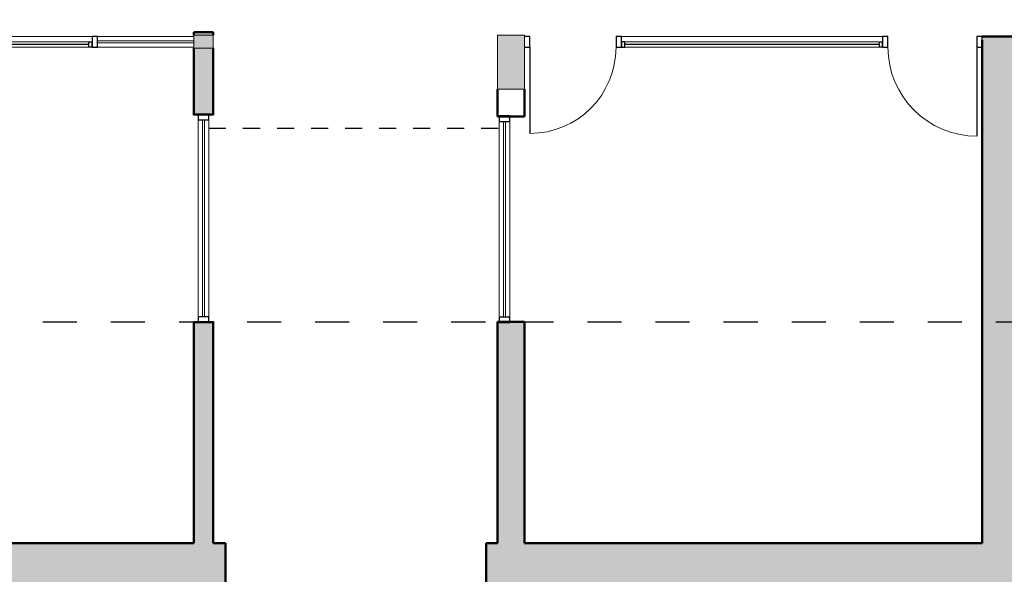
# Model space of a CAD drawing. Header units: metres. Extents: x -18231 to -17951, y 15132 to 15402.
# Tile 40 of 144: x -18128 to -18119, y 15189 to 15194. Entities that reach past the tile are written whole.
import ezdxf

# ---------------------------------------------------------------- set-up
doc = ezdxf.new("R2010")
doc.units = ezdxf.units.M
doc.linetypes.add('Trazo', pattern=[6.35, 3.175, -3.175])
doc.layers.get('0').update_dxf_attribs({"color": 1})
for name, color, linetype, lineweight in [('A-DOOR', 31, 'Continuous', 18), ('A-GLAZ', 151, 'Continuous', 18), ('A-GLAZ-CURT', 52, 'Continuous', 18), ('A-GLAZ-CWMG', 51, 'Continuous', 18), ('MUROS', 113, 'Continuous', 18), ('S-COLS', 52, 'Continuous', 18)]:
    doc.layers.add(name, color=color, linetype=linetype, lineweight=lineweight)
for name, color, linetype in [('COTAS', 1, 'Continuous'), ('HATCH', 251, 'Continuous'), ('PROYECTADAS', 2, 'Continuous'), ('TEXTOS', 1, 'Continuous')]:
    doc.layers.add(name, color=color, linetype=linetype)
doc.styles.add('Romans', font='arial.ttf', dxfattribs={"height": 0.2})
doc.dimstyles.get("Standard").update_dxf_attribs({"dimtxt": 0.2, "dimasz": 0.18, "dimexe": 0.18, "dimexo": 0.0625, "dimgap": 0.09, "dimtad": 0, "dimzin": 0, "dimdsep": 46, "dimtxsty": 'Romans', "dimblk": 'OBLIQUE', "dimcen": 0.09, "dimse1": 1, "dimse2": 1, "dimadec": 0, "dimazin": 0, "dimtfac": 1, "dimtofl": 0, "dimtmove": 2, "dimatfit": 2, "dimldrblk": 'OBLIQUE', "dimfxl": 1, "dimtolj": 1, "dimtzin": 0, "dimarcsym": 0})

# ---------------------------------------------------------------- blocks, each defined once
blk = doc.blocks.new('Pilar rectangular hormigón - 120 x 180 mm 3-185835-Nivel 0')
at = {"layer": 'S-COLS'}
blk.add_hatch(color=256, dxfattribs=at).paths.add_polyline_path([(-60, 90), (-60, -90), (60, -90), (60, 90)])
for p, q in [((60, 90), (-60, 90)), ((-60, 90), (-60, -90)), ((60, -90), (60, 90)), ((-60, -90), (60, -90))]:
    blk.add_line(p, q, dxfattribs=at)
blk = doc.blocks.new('Montante rectangular - Montante rectangular - 5 x 10 cm-250714-Nivel 0')
at = {"layer": 'A-GLAZ-CWMG', "lineweight": 25}
for p, q in [((-25, 50), (25, 50)), ((-25, -50), (-25, 50)), ((25, 50), (25, -50)), ((25, -50), (-25, -50))]:
    blk.add_line(p, q, dxfattribs=at)
blk = doc.blocks.new('Montante rectangular - Montante rectangular - 5 x 10 cm-398536-Nivel 0')
at = {"layer": 'A-GLAZ-CWMG'}
for p, q in [((-14378.2, 5765.8), (-12528.2, 5765.8)), ((-12528.2, 5665.8), (-14378.2, 5665.8))]:
    blk.add_line(p, q, dxfattribs=at)
blk = doc.blocks.new('Panel de sistema - Acristalado-270695-Nivel 0')
at = {"layer": 'A-GLAZ-CURT'}
for p, q in [((913.6, 10), (-913.6, 10)), ((-913.6, 10), (-913.6, -10)), ((913.6, -10), (913.6, 10)), ((-913.6, -10), (913.6, -10))]:
    blk.add_line(p, q, dxfattribs=at)
blk = doc.blocks.new('Montante rectangular - Montante rectangular - 5 x 10 cm-253576-Nivel 0')
at = {"layer": 'A-GLAZ-CWMG', "lineweight": 25}
for p, q in [((-25, 50), (25, 50)), ((-25, -50), (-25, 50)), ((25, 50), (25, -50)), ((25, -50), (-25, -50))]:
    blk.add_line(p, q, dxfattribs=at)
blk = doc.blocks.new('Montante rectangular - Montante rectangular - 5 x 10 cm-270631-Nivel 0')
at = {"layer": 'A-GLAZ-CWMG'}
for p, q in [((-15463.2, 6440.8), (-15463.2, 8268.1)), ((-15363.2, 8268.1), (-15363.2, 6440.8))]:
    blk.add_line(p, q, dxfattribs=at)
blk = doc.blocks.new('Ventana de muro cortina con proyectable simple - Ventana de muro cortina con proyectable simple-398541-Nivel 0')
at = {"layer": 'A-GLAZ', "lineweight": 25}
for p, q in [((-925, 25), (-925, 75)), ((-925, 75), (-895, 75)), ((-925, 75), (-925, 25)), ((-895, 25), (-925, 25)), ((-895, 75), (-895, 25)), ((-895, 49.6), (895, 49.6)), ((895, 75), (895, 25)), ((925, 75), (895, 75)), ((895, 25), (925, 25)), ((925, 25), (925, 75)), ((925, 25), (925, 75))]:
    blk.add_line(p, q, dxfattribs=at)
at = {"layer": 'A-GLAZ'}
for p, q in [((895, 75), (-895, 75)), ((-895, 25), (895, 25))]:
    blk.add_line(p, q, dxfattribs=at)
blk = doc.blocks.new('Pilar rectangular hormigón - 250 x 500 mm 4-272616-Nivel 0')
at = {"layer": 'S-COLS'}
blk.add_hatch(color=256, dxfattribs=at).paths.add_polyline_path([(125, -250), (125, 250), (-125, 250), (-125, -250)])
for p, q in [((125, 250), (-125, 250)), ((-125, 250), (-125, -250)), ((125, -250), (125, 250)), ((-125, -250), (125, -250))]:
    blk.add_line(p, q, dxfattribs=at)
blk = doc.blocks.new('Puerta de cristal abatible en muro cortina - Puerta de cristal abatible en muro cortina-400628-Nivel 0')
at = {"layer": 'A-DOOR', "lineweight": 25}
blk.add_line((412.5, -51), (412.5, -876), dxfattribs=at)
at = {"layer": 'A-DOOR'}
blk.add_arc((412.5, -51), 825, 180, 270, dxfattribs=at)
blk = doc.blocks.new('Ventana de muro cortina con proyectable simple - Ventana de muro cortina con proyectable simple-400630-Nivel 0')
at = {"layer": 'A-GLAZ', "lineweight": 25}
for p, q in [((-1212.5, 25), (-1212.5, 75)), ((-1212.5, 75), (-1182.5, 75)), ((-1212.5, 75), (-1212.5, 25)), ((-1182.5, 25), (-1212.5, 25)), ((-1182.5, 75), (-1182.5, 25)), ((-1182.5, 49.6), (1182.5, 49.6)), ((1182.5, 75), (1182.5, 25)), ((1212.5, 75), (1182.5, 75)), ((1182.5, 25), (1212.5, 25)), ((1212.5, 25), (1212.5, 75)), ((1212.5, 25), (1212.5, 75))]:
    blk.add_line(p, q, dxfattribs=at)
at = {"layer": 'A-GLAZ'}
for p, q in [((1182.5, 75), (-1182.5, 75)), ((-1182.5, 25), (1182.5, 25))]:
    blk.add_line(p, q, dxfattribs=at)
blk = doc.blocks.new('Montante rectangular - Montante rectangular - 5 x 10 cm-400627-Nivel 0')
at = {"layer": 'A-GLAZ-CWMG'}
for p, q in [((-21718.2, 5765.8), (-19293.2, 5765.8)), ((-19293.2, 5665.8), (-21718.2, 5665.8))]:
    blk.add_line(p, q, dxfattribs=at)
blk = doc.blocks.new('Ventana de muro cortina con proyectable simple - Ventana de muro cortina con proyectable simple-400631-Nivel 0')
at = {"layer": 'A-GLAZ', "lineweight": 25}
for p, q in [((-1212.5, 25), (-1212.5, 75)), ((-1212.5, 75), (-1182.5, 75)), ((-1212.5, 75), (-1212.5, 25)), ((-1182.5, 25), (-1212.5, 25)), ((-1182.5, 75), (-1182.5, 25)), ((-1182.5, 49.6), (1182.5, 49.6)), ((1182.5, 75), (1182.5, 25)), ((1212.5, 75), (1182.5, 75)), ((1182.5, 25), (1212.5, 25)), ((1212.5, 25), (1212.5, 75)), ((1212.5, 25), (1212.5, 75))]:
    blk.add_line(p, q, dxfattribs=at)
at = {"layer": 'A-GLAZ'}
for p, q in [((1182.5, 75), (-1182.5, 75)), ((-1182.5, 25), (1182.5, 25))]:
    blk.add_line(p, q, dxfattribs=at)
blk = doc.blocks.new('Panel de sistema - Acristalado-274744-Nivel 0')
at = {"layer": 'A-GLAZ-CURT'}
for p, q in [((908, 10), (-908, 10)), ((-908, 10), (-908, -10)), ((908, -10), (908, 10)), ((-908, -10), (908, -10))]:
    blk.add_line(p, q, dxfattribs=at)
blk = doc.blocks.new('Montante rectangular - Montante rectangular - 5 x 10 cm-274590-Nivel 0')
at = {"layer": 'A-GLAZ-CWMG'}
for p, q in [((-18258.2, 6454.7), (-18258.2, 8270.8)), ((-18158.2, 8270.8), (-18158.2, 6454.7))]:
    blk.add_line(p, q, dxfattribs=at)
blk = doc.blocks.new('Montante rectangular - Montante rectangular - 5 x 10 cm-274743-Nivel 0')
at = {"layer": 'A-GLAZ-CWMG', "lineweight": 25}
for p, q in [((-25, 50), (25, 50)), ((-25, -50), (-25, 50)), ((25, 50), (25, -50)), ((25, -50), (-25, -50))]:
    blk.add_line(p, q, dxfattribs=at)
blk = doc.blocks.new('Puerta de cristal abatible en muro cortina - Puerta de cristal abatible en muro cortina-400619-Nivel 0')
at = {"layer": 'A-DOOR', "lineweight": 25}
blk.add_line((400, 51), (400, 851), dxfattribs=at)
at = {"layer": 'A-DOOR'}
blk.add_arc((400, 51), 800, 90, 180, dxfattribs=at)
blk = doc.blocks.new('Montante rectangular - Montante rectangular - 5 x 10 cm-400494-Nivel 0')
at = {"layer": 'A-GLAZ-CWMG', "lineweight": 25}
for p, q in [((-50, 50), (0, 50)), ((-50, -50), (-50, 50)), ((0, -50), (-50, -50))]:
    blk.add_line(p, q, dxfattribs=at)
blk = doc.blocks.new('Montante rectangular - Montante rectangular - 5 x 10 cm-400600-Nivel 0')
at = {"layer": 'A-GLAZ-CWMG', "lineweight": 25}
for p, q in [((-50, 50), (-50, -50)), ((0, 50), (-50, 50)), ((0, -50), (0, 50)), ((-50, -50), (0, -50))]:
    blk.add_line(p, q, dxfattribs=at)
blk = doc.blocks.new('Montante rectangular - Montante rectangular - 5 x 10 cm-400617-Nivel 0')
at = {"layer": 'A-GLAZ-CWMG', "lineweight": 25}
for p, q in [((-50, 50), (-50, -50)), ((0, 50), (-50, 50)), ((0, -50), (0, 50)), ((-50, -50), (0, -50))]:
    blk.add_line(p, q, dxfattribs=at)
blk = doc.blocks.new('Montante rectangular - Montante rectangular - 5 x 10 cm-V17-Nivel 0')
at = {"layer": 'A-GLAZ-CWMG', "lineweight": 25}
for p, q in [((-25, 50), (25, 50)), ((-25, -50), (-25, 50)), ((25, 50), (25, -50)), ((25, -50), (-25, -50))]:
    blk.add_line(p, q, dxfattribs=at)
blk = doc.blocks.new('_Oblique')
at = {"color": 0, "linetype": 'ByBlock', "lineweight": -2}
blk.add_line((-0.5, -0.5), (0.5, 0.5), dxfattribs=at)
blk = doc.blocks.new('*D1161')
at = {"layer": 'COTAS', "color": 0, "lineweight": -2, "transparency": 16777216}
for p, q in [((-18118.5335, 15180.3917), (-18118.9442, 15180.3917)), ((-18118.7388, 15180.3917), (-18118.5524, 15179.7704)), ((-18118.5524, 15179.7704), (-18118.3724, 15179.7704))]:
    blk.add_line(p, q, dxfattribs=at)
at = {"layer": 'Defpoints', "color": 0, "transparency": 16777216}
for p in [(-18118.9442, 15207.4414), (-18118.5335, 15207.3769), (-18118.9442, 15180.3917)]:
    blk.add_point(p, dxfattribs=at)
at = {"layer": 'COTAS', "color": 0, "lineweight": -2, "transparency": 16777216, "xscale": 0.18, "yscale": 0.18, "zscale": 0.18, "rotation": 180}
blk.add_blockref('_Oblique', (-18118.9442, 15180.3917), dxfattribs=at)
at = {"layer": 'COTAS', "color": 0, "lineweight": -2, "transparency": 16777216, "xscale": 0.18, "yscale": 0.18, "zscale": 0.18}
blk.add_blockref('_Oblique', (-18118.5335, 15180.3917), dxfattribs=at)
at = {"layer": 'COTAS', "color": 0, "transparency": 16777216, "insert": (-18118.042, 15179.7704), "char_height": 0.2, "attachment_point": 5, "style": 'Romans'}
blk.add_mtext('\\A1;0.41', dxfattribs=at)
blk = doc.blocks.new('*D1162')
at = {"layer": 'COTAS', "color": 0, "lineweight": -2, "transparency": 16777216}
for p, q in [((-18120.9734, 15180.3917), (-18120.3103, 15180.3917)), ((-18118.9442, 15180.3917), (-18119.6074, 15180.3917))]:
    blk.add_line(p, q, dxfattribs=at)
at = {"layer": 'Defpoints', "color": 0, "transparency": 16777216}
for p in [(-18120.9734, 15207.4414), (-18118.9442, 15207.4414), (-18120.9734, 15180.3917)]:
    blk.add_point(p, dxfattribs=at)
at = {"layer": 'COTAS', "color": 0, "lineweight": -2, "transparency": 16777216, "xscale": 0.18, "yscale": 0.18, "zscale": 0.18, "rotation": 180}
blk.add_blockref('_Oblique', (-18120.9734, 15180.3917), dxfattribs=at)
at = {"layer": 'COTAS', "color": 0, "lineweight": -2, "transparency": 16777216, "xscale": 0.18, "yscale": 0.18, "zscale": 0.18}
blk.add_blockref('_Oblique', (-18118.9442, 15180.3917), dxfattribs=at)
at = {"layer": 'COTAS', "color": 0, "transparency": 16777216, "insert": (-18119.9588, 15180.3917), "char_height": 0.2, "attachment_point": 5, "style": 'Romans'}
blk.add_mtext('\\A1;2.03', dxfattribs=at)
blk = doc.blocks.new('*D1163')
at = {"layer": 'COTAS', "color": 0, "lineweight": -2, "transparency": 16777216}
for p, q in [((-18123.6556, 15180.3917), (-18122.6662, 15180.3917)), ((-18120.9734, 15180.3917), (-18121.9629, 15180.3917))]:
    blk.add_line(p, q, dxfattribs=at)
at = {"layer": 'Defpoints', "color": 0, "transparency": 16777216}
for p in [(-18123.6556, 15207.4414), (-18120.9734, 15207.4414), (-18123.6556, 15180.3917)]:
    blk.add_point(p, dxfattribs=at)
at = {"layer": 'COTAS', "color": 0, "lineweight": -2, "transparency": 16777216, "xscale": 0.18, "yscale": 0.18, "zscale": 0.18, "rotation": 180}
blk.add_blockref('_Oblique', (-18123.6556, 15180.3917), dxfattribs=at)
at = {"layer": 'COTAS', "color": 0, "lineweight": -2, "transparency": 16777216, "xscale": 0.18, "yscale": 0.18, "zscale": 0.18}
blk.add_blockref('_Oblique', (-18120.9734, 15180.3917), dxfattribs=at)
at = {"layer": 'COTAS', "color": 0, "transparency": 16777216, "insert": (-18122.3145, 15180.3917), "char_height": 0.2, "attachment_point": 5, "style": 'Romans'}
blk.add_mtext('\\A1;2.68', dxfattribs=at)
blk = doc.blocks.new('*D1164')
at = {"layer": 'COTAS', "color": 0, "lineweight": -2, "transparency": 16777216}
for p, q in [((-18125.2933, 15180.3917), (-18124.8144, 15180.3917)), ((-18123.6556, 15180.3917), (-18124.1345, 15180.3917))]:
    blk.add_line(p, q, dxfattribs=at)
at = {"layer": 'Defpoints', "color": 0, "transparency": 16777216}
for p in [(-18125.2933, 15207.4414), (-18123.6556, 15207.4414), (-18125.2933, 15180.3917)]:
    blk.add_point(p, dxfattribs=at)
at = {"layer": 'COTAS', "color": 0, "lineweight": -2, "transparency": 16777216, "xscale": 0.18, "yscale": 0.18, "zscale": 0.18, "rotation": 180}
blk.add_blockref('_Oblique', (-18125.2933, 15180.3917), dxfattribs=at)
at = {"layer": 'COTAS', "color": 0, "lineweight": -2, "transparency": 16777216, "xscale": 0.18, "yscale": 0.18, "zscale": 0.18}
blk.add_blockref('_Oblique', (-18123.6556, 15180.3917), dxfattribs=at)
at = {"layer": 'COTAS', "color": 0, "transparency": 16777216, "insert": (-18124.4745, 15180.3917), "char_height": 0.2, "attachment_point": 5, "style": 'Romans'}
blk.add_mtext('\\A1;1.64', dxfattribs=at)
blk = doc.blocks.new('*D1165')
at = {"layer": 'COTAS', "color": 0, "lineweight": -2, "transparency": 16777216}
for p, q in [((-18128.5177, 15180.3917), (-18127.2542, 15180.3917)), ((-18125.2933, 15180.3917), (-18126.5568, 15180.3917))]:
    blk.add_line(p, q, dxfattribs=at)
at = {"layer": 'Defpoints', "color": 0, "transparency": 16777216}
for p in [(-18128.5177, 15207.4491), (-18125.2933, 15207.4414), (-18128.5177, 15180.3917)]:
    blk.add_point(p, dxfattribs=at)
at = {"layer": 'COTAS', "color": 0, "lineweight": -2, "transparency": 16777216, "xscale": 0.18, "yscale": 0.18, "zscale": 0.18, "rotation": 180}
blk.add_blockref('_Oblique', (-18128.5177, 15180.3917), dxfattribs=at)
at = {"layer": 'COTAS', "color": 0, "lineweight": -2, "transparency": 16777216, "xscale": 0.18, "yscale": 0.18, "zscale": 0.18}
blk.add_blockref('_Oblique', (-18125.2933, 15180.3917), dxfattribs=at)
at = {"layer": 'COTAS', "color": 0, "transparency": 16777216, "insert": (-18126.9055, 15180.3917), "char_height": 0.2, "attachment_point": 5, "style": 'Romans'}
blk.add_mtext('\\A1;3.22', dxfattribs=at)
blk = doc.blocks.new('*D1190')
at = {"layer": 'COTAS', "color": 0, "lineweight": -2, "transparency": 16777216}
for p, q in [((-18118.5424, 15179.3917), (-18118.9442, 15179.3917)), ((-18118.7433, 15179.3917), (-18118.5569, 15178.7704)), ((-18118.5569, 15178.7704), (-18118.3769, 15178.7704))]:
    blk.add_line(p, q, dxfattribs=at)
at = {"layer": 'Defpoints', "color": 0, "transparency": 16777216}
for p in [(-18118.9442, 15202.1305), (-18118.5424, 15202.1305), (-18118.9442, 15179.3917)]:
    blk.add_point(p, dxfattribs=at)
at = {"layer": 'COTAS', "color": 0, "lineweight": -2, "transparency": 16777216, "xscale": 0.18, "yscale": 0.18, "zscale": 0.18, "rotation": 180}
blk.add_blockref('_Oblique', (-18118.9442, 15179.3917), dxfattribs=at)
at = {"layer": 'COTAS', "color": 0, "lineweight": -2, "transparency": 16777216, "xscale": 0.18, "yscale": 0.18, "zscale": 0.18}
blk.add_blockref('_Oblique', (-18118.5424, 15179.3917), dxfattribs=at)
at = {"layer": 'COTAS', "color": 0, "transparency": 16777216, "insert": (-18118.0275, 15178.7704), "char_height": 0.2, "attachment_point": 5, "style": 'Romans'}
blk.add_mtext('\\A1;0.40', dxfattribs=at)
blk = doc.blocks.new('*D1191')
at = {"layer": 'COTAS', "color": 0, "lineweight": -2, "transparency": 16777216}
for p, q in [((-18122.9022, 15179.3917), (-18121.2728, 15179.3917)), ((-18118.9442, 15179.3917), (-18120.5736, 15179.3917))]:
    blk.add_line(p, q, dxfattribs=at)
at = {"layer": 'Defpoints', "color": 0, "transparency": 16777216}
for p in [(-18122.9022, 15202.1328), (-18118.9442, 15202.1305), (-18122.9022, 15179.3917)]:
    blk.add_point(p, dxfattribs=at)
at = {"layer": 'COTAS', "color": 0, "lineweight": -2, "transparency": 16777216, "xscale": 0.18, "yscale": 0.18, "zscale": 0.18, "rotation": 180}
blk.add_blockref('_Oblique', (-18122.9022, 15179.3917), dxfattribs=at)
at = {"layer": 'COTAS', "color": 0, "lineweight": -2, "transparency": 16777216, "xscale": 0.18, "yscale": 0.18, "zscale": 0.18}
blk.add_blockref('_Oblique', (-18118.9442, 15179.3917), dxfattribs=at)
at = {"layer": 'COTAS', "color": 0, "transparency": 16777216, "insert": (-18120.9232, 15179.3917), "char_height": 0.2, "attachment_point": 5, "style": 'Romans'}
blk.add_mtext('\\A1;3.96', dxfattribs=at)
blk = doc.blocks.new('*D1192')
at = {"layer": 'COTAS', "color": 0, "lineweight": -2, "transparency": 16777216}
for p, q in [((-18122.9022, 15179.3917), (-18123.1533, 15179.3917)), ((-18123.0278, 15179.3917), (-18122.8414, 15178.7704)), ((-18122.8414, 15178.7704), (-18122.6614, 15178.7704))]:
    blk.add_line(p, q, dxfattribs=at)
at = {"layer": 'Defpoints', "color": 0, "transparency": 16777216}
for p in [(-18123.1533, 15202.1328), (-18122.9022, 15202.1328), (-18123.1533, 15179.3917)]:
    blk.add_point(p, dxfattribs=at)
at = {"layer": 'COTAS', "color": 0, "lineweight": -2, "transparency": 16777216, "xscale": 0.18, "yscale": 0.18, "zscale": 0.18, "rotation": 180}
blk.add_blockref('_Oblique', (-18123.1533, 15179.3917), dxfattribs=at)
at = {"layer": 'COTAS', "color": 0, "lineweight": -2, "transparency": 16777216, "xscale": 0.18, "yscale": 0.18, "zscale": 0.18}
blk.add_blockref('_Oblique', (-18122.9022, 15179.3917), dxfattribs=at)
at = {"layer": 'COTAS', "color": 0, "transparency": 16777216, "insert": (-18122.3109, 15178.7704), "char_height": 0.2, "attachment_point": 5, "style": 'Romans'}
blk.add_mtext('\\A1;0.25', dxfattribs=at)
blk = doc.blocks.new('*D1193')
at = {"layer": 'COTAS', "color": 0, "lineweight": -2, "transparency": 16777216}
for p, q in [((-18127.8145, 15179.3917), (-18125.8376, 15179.3917)), ((-18123.1533, 15179.3917), (-18125.1302, 15179.3917))]:
    blk.add_line(p, q, dxfattribs=at)
at = {"layer": 'Defpoints', "color": 0, "transparency": 16777216}
for p in [(-18127.8145, 15202.1305), (-18123.1533, 15202.1328), (-18127.8145, 15179.3917)]:
    blk.add_point(p, dxfattribs=at)
at = {"layer": 'COTAS', "color": 0, "lineweight": -2, "transparency": 16777216, "xscale": 0.18, "yscale": 0.18, "zscale": 0.18, "rotation": 180}
blk.add_blockref('_Oblique', (-18127.8145, 15179.3917), dxfattribs=at)
at = {"layer": 'COTAS', "color": 0, "lineweight": -2, "transparency": 16777216, "xscale": 0.18, "yscale": 0.18, "zscale": 0.18}
blk.add_blockref('_Oblique', (-18123.1533, 15179.3917), dxfattribs=at)
at = {"layer": 'COTAS', "color": 0, "transparency": 16777216, "insert": (-18125.4839, 15179.3917), "char_height": 0.2, "attachment_point": 5, "style": 'Romans'}
blk.add_mtext('\\A1;4.66', dxfattribs=at)
blk = doc.blocks.new('*D1194')
at = {"layer": 'COTAS', "color": 0, "lineweight": -2, "transparency": 16777216}
for p, q in [((-18127.8145, 15179.3917), (-18128.0656, 15179.3917)), ((-18127.9401, 15179.3917), (-18127.7537, 15178.7704)), ((-18127.7537, 15178.7704), (-18127.5737, 15178.7704))]:
    blk.add_line(p, q, dxfattribs=at)
at = {"layer": 'Defpoints', "color": 0, "transparency": 16777216}
for p in [(-18128.0656, 15202.1305), (-18127.8145, 15202.1305), (-18128.0656, 15179.3917)]:
    blk.add_point(p, dxfattribs=at)
at = {"layer": 'COTAS', "color": 0, "lineweight": -2, "transparency": 16777216, "xscale": 0.18, "yscale": 0.18, "zscale": 0.18, "rotation": 180}
blk.add_blockref('_Oblique', (-18128.0656, 15179.3917), dxfattribs=at)
at = {"layer": 'COTAS', "color": 0, "lineweight": -2, "transparency": 16777216, "xscale": 0.18, "yscale": 0.18, "zscale": 0.18}
blk.add_blockref('_Oblique', (-18127.8145, 15179.3917), dxfattribs=at)
at = {"layer": 'COTAS', "color": 0, "transparency": 16777216, "insert": (-18127.2232, 15178.7704), "char_height": 0.2, "attachment_point": 5, "style": 'Romans'}
blk.add_mtext('\\A1;0.25', dxfattribs=at)
blk = doc.blocks.new('*D1255')
at = {"layer": 'COTAS', "color": 0, "lineweight": -2, "transparency": 16777216}
for p, q in [((-18190.0183, 15195.8381), (-18190.0183, 15195.1871)), ((-18190.0183, 15193.834), (-18190.0183, 15194.4849))]:
    blk.add_line(p, q, dxfattribs=at)
at = {"layer": 'Defpoints', "color": 0, "transparency": 16777216}
for p in [(-18110.9169, 15195.8381), (-18190.0183, 15193.834), (-18110.9169, 15193.834)]:
    blk.add_point(p, dxfattribs=at)
at = {"layer": 'COTAS', "color": 0, "lineweight": -2, "transparency": 16777216, "xscale": 0.18, "yscale": 0.18, "zscale": 0.18}
for p, rotation in [((-18190.0183, 15195.8381), 90), ((-18190.0183, 15193.834), 270)]:
    blk.add_blockref('_Oblique', p, dxfattribs=dict(at, rotation=rotation))
at = {"layer": 'COTAS', "color": 0, "transparency": 16777216, "insert": (-18190.0183, 15194.836), "char_height": 0.2, "attachment_point": 5, "rotation": 90, "style": 'Romans'}
blk.add_mtext('\\A1;2.00', dxfattribs=at)
blk = doc.blocks.new('*D1256')
at = {"layer": 'COTAS', "color": 0, "lineweight": -2, "transparency": 16777216}
for p, q in [((-18190.4354, 15193.8687), (-18190.4354, 15194.0487)), ((-18190.0183, 15193.7435), (-18190.4354, 15193.8687)), ((-18190.0183, 15193.834), (-18190.0183, 15193.6531))]:
    blk.add_line(p, q, dxfattribs=at)
at = {"layer": 'Defpoints', "color": 0, "transparency": 16777216}
for p in [(-18110.9169, 15193.834), (-18190.0183, 15193.6531), (-18110.9169, 15193.6531)]:
    blk.add_point(p, dxfattribs=at)
at = {"layer": 'COTAS', "color": 0, "lineweight": -2, "transparency": 16777216, "xscale": 0.18, "yscale": 0.18, "zscale": 0.18}
for p, rotation in [((-18190.0183, 15193.834), 90), ((-18190.0183, 15193.6531), 270)]:
    blk.add_blockref('_Oblique', p, dxfattribs=dict(at, rotation=rotation))
at = {"layer": 'COTAS', "color": 0, "transparency": 16777216, "insert": (-18190.4354, 15194.3986), "char_height": 0.2, "attachment_point": 5, "rotation": 90, "style": 'Romans'}
blk.add_mtext('\\A1;0.18', dxfattribs=at)
blk = doc.blocks.new('*D1257')
at = {"layer": 'COTAS', "color": 0, "lineweight": -2, "transparency": 16777216}
for p, q in [((-18190.0183, 15193.6531), (-18190.0183, 15190.9672)), ((-18190.0183, 15187.5806), (-18190.0183, 15190.2666))]:
    blk.add_line(p, q, dxfattribs=at)
at = {"layer": 'Defpoints', "color": 0, "transparency": 16777216}
for p in [(-18110.9169, 15193.6531), (-18190.0183, 15187.5806), (-18110.9169, 15187.5806)]:
    blk.add_point(p, dxfattribs=at)
at = {"layer": 'COTAS', "color": 0, "lineweight": -2, "transparency": 16777216, "xscale": 0.18, "yscale": 0.18, "zscale": 0.18}
for p, rotation in [((-18190.0183, 15193.6531), 90), ((-18190.0183, 15187.5806), 270)]:
    blk.add_blockref('_Oblique', p, dxfattribs=dict(at, rotation=rotation))
at = {"layer": 'COTAS', "color": 0, "transparency": 16777216, "insert": (-18190.0183, 15190.6169), "char_height": 0.2, "attachment_point": 5, "rotation": 90, "style": 'Romans'}
blk.add_mtext('\\A1;6.07', dxfattribs=at)
blk = doc.blocks.new('*D1297')
at = {"layer": 'COTAS', "color": 0, "lineweight": -2, "transparency": 16777216}
for p, q in [((-18189.0183, 15209.1987), (-18189.0183, 15198.3287)), ((-18189.0183, 15186.6011), (-18189.0183, 15197.4711))]:
    blk.add_line(p, q, dxfattribs=at)
at = {"layer": 'Defpoints', "color": 0, "transparency": 16777216}
for p in [(-18189.0183, 15209.1987), (-18114.3539, 15209.1987), (-18114.3539, 15186.6011)]:
    blk.add_point(p, dxfattribs=at)
at = {"layer": 'COTAS', "color": 0, "lineweight": -2, "transparency": 16777216, "xscale": 0.18, "yscale": 0.18, "zscale": 0.18}
for p, rotation in [((-18189.0183, 15209.1987), 90), ((-18189.0183, 15186.6011), 270)]:
    blk.add_blockref('_Oblique', p, dxfattribs=dict(at, rotation=rotation))
at = {"layer": 'COTAS', "color": 0, "transparency": 16777216, "insert": (-18189.0183, 15197.8999), "char_height": 0.2, "attachment_point": 5, "rotation": 90, "style": 'Romans'}
blk.add_mtext('\\A1;22.60', dxfattribs=at)

msp = doc.modelspace()

# ---------------------------------------------------------------- hatches: boundary and pattern name
at = {"layer": 'HATCH'}
h = msp.add_hatch(color=256, dxfattribs=at)
h.dxf.hatch_style = 1
h.paths.add_polyline_path([(-18138.6427, 15188.7107), (-18138.2695, 15188.7107), (-18138.2318, 15188.7107), (-18137.3135, 15188.7107), (-18137.0322, 15188.7107), (-18134.4044, 15188.7107), (-18134.4044, 15186.5538), (-18134.2236, 15186.5538), (-18134.2236, 15188.7107), (-18130.115, 15188.7107), (-18130.115, 15186.5538), (-18129.9341, 15186.5538), (-18129.9341, 15188.7107), (-18126.2574, 15188.7107), (-18126.2574, 15188.7157), (-18126.157, 15188.7157), (-18126.0021, 15188.7107), (-18126.0021, 15189.1125), (-18126.1168, 15189.1125), (-18126.1168, 15191.1747), (-18126.2976, 15191.1747), (-18126.2976, 15189.1125), (-18129.9341, 15189.1125), (-18129.9341, 15193.7285), (-18130.115, 15193.7285), (-18130.115, 15189.1125), (-18134.2236, 15189.1125), (-18134.2236, 15192.8979, -0.045737), (-18134.3788, 15192.8836), (-18134.3788, 15193.671), (-18134.4044, 15193.671), (-18134.4044, 15189.1125), (-18138.2218, 15189.1125), (-18138.2218, 15191.1747), (-18138.5231, 15191.1747), (-18138.5231, 15189.1125), (-18138.6427, 15189.1125)])
h.paths.add_polyline_path([(-18129.9743, 15186.9025), (-18129.9743, 15186.7217), (-18130.0748, 15186.7217), (-18130.0748, 15186.9025)], flags=16)
h.paths.add_polyline_path([(-18134.2638, 15186.9025), (-18134.2638, 15186.7217), (-18134.3642, 15186.7217), (-18134.3642, 15186.9025)], flags=16)
h.paths.add_polyline_path([(-18138.6336, 15186.6011), (-18138.2318, 15186.6011), (-18138.2318, 15186.7217), (-18138.3323, 15186.7217), (-18138.3323, 15186.9025), (-18138.6336, 15186.9025)], flags=17)
h.paths.add_polyline_path([(-18138.5231, 15193.1107), (-18138.2218, 15193.1107), (-18138.2218, 15193.6682), (-18138.4026, 15193.6682), (-18138.4026, 15193.7888), (-18138.2268, 15193.7888), (-18138.2268, 15193.839), (-18138.5231, 15193.839)])
h = msp.add_hatch(color=256, dxfattribs=at)
h.dxf.hatch_style = 1
h.paths.add_polyline_path([(-18126.2976, 15193.1107), (-18126.1168, 15193.1107), (-18126.1168, 15193.7285), (-18126.2976, 15193.7285)])
h.paths.add_polyline_path([(-18126.2976, 15193.849), (-18126.1168, 15193.849), (-18126.1168, 15193.8792), (-18126.2976, 15193.8792)])
h = msp.add_hatch(color=256, dxfattribs=at)
h.dxf.hatch_style = 1
h.paths.add_polyline_path([(-18118.9442, 15186.4512), (-18118.5424, 15186.4512), (-18118.5424, 15187.7212), (-18117.2164, 15187.7212), (-18117.2164, 15187.5459), (-18117.1159, 15187.5459), (-18117.1159, 15187.9601), (-18117.2164, 15187.9601), (-18117.2164, 15187.8217), (-18118.5424, 15187.8217), (-18118.5424, 15188.7258), (-18117.2164, 15188.7258), (-18117.2164, 15188.5629), (-18117.1159, 15188.5629), (-18117.1159, 15188.9802), (-18117.2164, 15188.9802), (-18117.2164, 15188.8262), (-18118.5424, 15188.8262), (-18118.5424, 15189.7303), (-18117.2164, 15189.7303), (-18117.2164, 15189.583), (-18117.1159, 15189.583), (-18117.1159, 15190.8775), (-18117.2164, 15190.8775), (-18117.2164, 15189.8308), (-18118.5424, 15189.8308), (-18118.5424, 15191.5536), (-18117.2164, 15191.5536), (-18117.2164, 15191.4802), (-18117.1159, 15191.4802), (-18117.1159, 15191.5536), (-18115.9908, 15191.5536), (-18115.9908, 15191.6742), (-18118.5424, 15191.6742), (-18118.5424, 15193.412), (-18118.5273, 15193.412), (-18118.5273, 15193.5326), (-18118.5424, 15193.5326), (-18118.5424, 15193.839), (-18118.9442, 15193.839), (-18118.9442, 15193.7385), (-18118.9442, 15189.1125), (-18123.571, 15189.1125), (-18123.571, 15188.7107), (-18123.4648, 15188.7107), (-18123.4648, 15188.7157), (-18123.3643, 15188.7157), (-18118.9442, 15188.7107)])
h.paths.add_polyline_path([(-18123.4648, 15189.1125), (-18123.2136, 15189.1125), (-18123.2136, 15191.1769), (-18123.3492, 15191.1769), (-18123.3492, 15191.1719), (-18123.4648, 15191.1719)], flags=17)

# ---------------------------------------------------------------- linework, layer by layer
at = {"layer": 'A-GLAZ-CURT'}
msp.add_line((-18127.1967, 15193.7988), (-18127.1967, 15193.7787), dxfattribs=at)
msp.add_lwpolyline([(-18127.1967, 15193.7787), (-18126.2976, 15193.7787), (-18126.2976, 15193.7988), (-18127.1967, 15193.7988)], dxfattribs=at)
at = {"layer": 'A-GLAZ-CWMG'}
for points in [[(-18127.1967, 15193.839), (-18126.2976, 15193.839), (-18126.2976, 15193.7988)], [(-18126.2976, 15193.7787), (-18126.2976, 15193.7385), (-18127.1967, 15193.7385)]]:
    msp.add_lwpolyline(points, dxfattribs=at)
at = {"layer": 'MUROS', "lineweight": 50}
for p, q in [((-18126.2976, 15193.8792), (-18126.2976, 15193.849)), ((-18126.1168, 15193.8792), (-18126.2976, 15193.8792)), ((-18126.1168, 15193.849), (-18126.1168, 15193.8792)), ((-18118.5424, 15193.839), (-18118.9442, 15193.839)), ((-18126.2976, 15193.7285), (-18126.2976, 15193.1057)), ((-18126.1168, 15193.1057), (-18126.1168, 15193.7285)), ((-18118.9442, 15193.8038), (-18118.9442, 15189.1125)), ((-18123.4648, 15193.3467), (-18123.4648, 15193.0917)), ((-18123.2136, 15193.0917), (-18123.2136, 15193.3467)), ((-18126.2976, 15193.1107), (-18126.1168, 15193.1107)), ((-18123.4648, 15193.0917), (-18123.2136, 15193.0917)), ((-18126.2976, 15191.1747), (-18126.2976, 15189.1125)), ((-18126.1168, 15191.1747), (-18126.2976, 15191.1747)), ((-18126.1168, 15189.1125), (-18126.1168, 15191.1797)), ((-18123.4648, 15191.1769), (-18123.4648, 15189.1125)), ((-18123.2136, 15191.1769), (-18123.4648, 15191.1769)), ((-18123.2136, 15189.1125), (-18123.2136, 15191.1769)), ((-18126.2976, 15189.1125), (-18129.9341, 15189.1125)), ((-18126.0021, 15189.1125), (-18126.1168, 15189.1125)), ((-18126.0021, 15188.7107), (-18126.0021, 15189.1125)), ((-18123.4648, 15189.1125), (-18123.571, 15189.1125)), ((-18123.571, 15189.1125), (-18123.571, 15188.7107)), ((-18118.9442, 15189.1125), (-18123.2136, 15189.1125))]:
    msp.add_line(p, q, dxfattribs=at)
at = {"layer": 'PROYECTADAS', "linetype": 'Trazo', "ltscale": 0.05}
msp.add_line((-18126.157, 15192.9842), (-18123.4497, 15192.9842), dxfattribs=at)
at = {"layer": 'TEXTOS', "linetype": 'Trazo', "ltscale": 0.1}
msp.add_line((-18093.7337, 15191.1747), (-18187.7449, 15191.1747), dxfattribs=at)

# ---------------------------------------------------------------- block references
at = {"layer": 'A-DOOR', "xscale": 0.001004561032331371, "yscale": 0.001004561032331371, "zscale": 0.001004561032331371, "rotation": 180}
msp.add_blockref('Puerta de cristal abatible en muro cortina - Puerta de cristal abatible en muro cortina-400619-Nivel 0', (-18122.7616, 15193.7888), dxfattribs=at)
at = {"layer": 'A-DOOR', "xscale": 0.001004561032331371, "yscale": 0.001004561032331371, "zscale": 0.001004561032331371}
msp.add_blockref('Puerta de cristal abatible en muro cortina - Puerta de cristal abatible en muro cortina-400628-Nivel 0', (-18119.4088, 15193.7888), dxfattribs=at)
at = {"layer": 'A-GLAZ', "xscale": 0.001004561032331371, "yscale": 0.001004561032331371, "zscale": 0.001004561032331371, "rotation": 180}
for name, p in [('Ventana de muro cortina con proyectable simple - Ventana de muro cortina con proyectable simple-398541-Nivel 0', (-18128.1762, 15193.8139)), ('Ventana de muro cortina con proyectable simple - Ventana de muro cortina con proyectable simple-400630-Nivel 0', (-18121.0915, 15193.8139)), ('Ventana de muro cortina con proyectable simple - Ventana de muro cortina con proyectable simple-400631-Nivel 0', (-18121.0915, 15193.8139))]:
    msp.add_blockref(name, p, dxfattribs=at)
at = {"layer": 'A-GLAZ-CURT', "xscale": 0.001004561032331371, "yscale": 0.001004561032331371, "zscale": 0.001004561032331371}
for name, p, rotation in [('Panel de sistema - Acristalado-270695-Nivel 0', (-18126.2072, 15192.1427), 89.99999999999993), ('Panel de sistema - Acristalado-274744-Nivel 0', (-18123.3995, 15192.1343), 269.9999999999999)]:
    msp.add_blockref(name, p, dxfattribs=dict(at, rotation=rotation))
at = {"layer": 'A-GLAZ-CWMG', "xscale": 0.001004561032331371, "yscale": 0.001004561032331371, "zscale": 0.001004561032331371, "rotation": 180}
for name in ['Montante rectangular - Montante rectangular - 5 x 10 cm-398536-Nivel 0', 'Montante rectangular - Montante rectangular - 5 x 10 cm-400627-Nivel 0', 'Montante rectangular - Montante rectangular - 5 x 10 cm-270631-Nivel 0', 'Montante rectangular - Montante rectangular - 5 x 10 cm-274590-Nivel 0']:
    msp.add_blockref(name, (-18141.6907, 15199.5307), dxfattribs=at)
at = {"layer": 'A-GLAZ-CWMG', "extrusion": (0, 0, -1), "xscale": 0.001004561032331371, "yscale": 0.001004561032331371, "zscale": 0.001004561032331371}
for name, p in [('Montante rectangular - Montante rectangular - 5 x 10 cm-250714-Nivel 0', (18127.2218, 15193.7888)), ('Montante rectangular - Montante rectangular - 5 x 10 cm-400494-Nivel 0', (18123.2136, 15193.7888)), ('Montante rectangular - Montante rectangular - 5 x 10 cm-V17-Nivel 0', (18119.8483, 15193.7888))]:
    msp.add_blockref(name, p, dxfattribs=at)
at = {"layer": 'A-GLAZ-CWMG', "xscale": 0.001004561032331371, "yscale": 0.001004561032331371, "zscale": 0.001004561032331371}
for name, p in [('Montante rectangular - Montante rectangular - 5 x 10 cm-400617-Nivel 0', (-18122.3095, 15193.7888)), ('Montante rectangular - Montante rectangular - 5 x 10 cm-400600-Nivel 0', (-18118.9442, 15193.7888))]:
    msp.add_blockref(name, p, dxfattribs=at)
at = {"layer": 'A-GLAZ-CWMG', "extrusion": (0, 0, -1), "xscale": 0.001004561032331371, "yscale": 0.001004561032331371, "zscale": 0.001004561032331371}
for name, p, rotation in [('Montante rectangular - Montante rectangular - 5 x 10 cm-253576-Nivel 0', (18126.2072, 15193.0856), 90.00000000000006), ('Montante rectangular - Montante rectangular - 5 x 10 cm-274743-Nivel 0', (18123.3995, 15193.0716), 270.0000000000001), ('Montante rectangular - Montante rectangular - 5 x 10 cm-253576-Nivel 0', (18126.2072, 15191.1998), 90.00000000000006), ('Montante rectangular - Montante rectangular - 5 x 10 cm-274743-Nivel 0', (18123.3995, 15191.197), 270.0000000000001)]:
    msp.add_blockref(name, p, dxfattribs=dict(at, rotation=rotation))
at = {"layer": 'S-COLS', "xscale": 0.001004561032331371, "yscale": 0.001004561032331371, "zscale": 0.001004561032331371}
for name, p, rotation in [('Pilar rectangular hormigón - 120 x 180 mm 3-185835-Nivel 0', (-18126.2072, 15193.7888), 270.0000000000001), ('Pilar rectangular hormigón - 250 x 500 mm 4-272616-Nivel 0', (-18123.3392, 15193.5979), 180)]:
    msp.add_blockref(name, p, dxfattribs=dict(at, rotation=rotation))

# ---------------------------------------------------------------- dimensions: what is measured, and where the dimension line sits
at = {"layer": 'COTAS'}
dim = msp.add_linear_dim(base=(-18189.0183, 15209.1987), p1=(-18114.3539, 15186.6011), p2=(-18114.3539, 15209.1987), angle=270, dimstyle='Standard', dxfattribs=at)
dim.commit()
dim.dimension.update_dxf_attribs({"geometry": '*D1297', "text_midpoint": (-18189.0183, 15197.8999)})
for base, p1, p2, angle, picture, middle in [((-18128.5177, 15180.3917), (-18125.2933, 15207.4414), (-18128.5177, 15207.4491), 180, '*D1165', (-18126.9055, 15180.3917)), ((-18125.2933, 15180.3917), (-18123.6556, 15207.4414), (-18125.2933, 15207.4414), 180, '*D1164', (-18124.4745, 15180.3917)), ((-18123.6556, 15180.3917), (-18120.9734, 15207.4414), (-18123.6556, 15207.4414), 180, '*D1163', (-18122.3145, 15180.3917)), ((-18120.9734, 15180.3917), (-18118.9442, 15207.4414), (-18120.9734, 15207.4414), 180, '*D1162', (-18119.9588, 15180.3917)), ((-18118.9442, 15180.3917), (-18118.5335, 15207.3769), (-18118.9442, 15207.4414), 180, '*D1161', (-18118.2824, 15179.7704)), ((-18128.0656, 15179.3917), (-18127.8145, 15202.1305), (-18128.0656, 15202.1305), 180, '*D1194', (-18127.4837, 15178.7704)), ((-18127.8145, 15179.3917), (-18123.1533, 15202.1328), (-18127.8145, 15202.1305), 180, '*D1193', (-18125.4839, 15179.3917)), ((-18123.1533, 15179.3917), (-18122.9022, 15202.1328), (-18123.1533, 15202.1328), 180, '*D1192', (-18122.5714, 15178.7704)), ((-18122.9022, 15179.3917), (-18118.9442, 15202.1305), (-18122.9022, 15202.1328), 180, '*D1191', (-18120.9232, 15179.3917)), ((-18118.9442, 15179.3917), (-18118.5424, 15202.1305), (-18118.9442, 15202.1305), 180, '*D1190', (-18118.2869, 15178.7704)), ((-18190.0183, 15193.834), (-18110.9169, 15195.8381), (-18110.9169, 15193.834), 270, '*D1255', (-18190.0183, 15194.836)), ((-18190.0183, 15193.6531), (-18110.9169, 15193.834), (-18110.9169, 15193.6531), 270, '*D1256', (-18190.4354, 15194.1387)), ((-18190.0183, 15187.5806), (-18110.9169, 15193.6531), (-18110.9169, 15187.5806), 270, '*D1257', (-18190.0183, 15190.6169))]:
    dim = msp.add_linear_dim(base=base, p1=p1, p2=p2, angle=angle, dimstyle='Standard', override={"dimtmove": 1}, dxfattribs=at)
    dim.commit()
    dim.dimension.update_dxf_attribs({"geometry": picture, "text_midpoint": middle})

doc.saveas('drawing.dxf')
